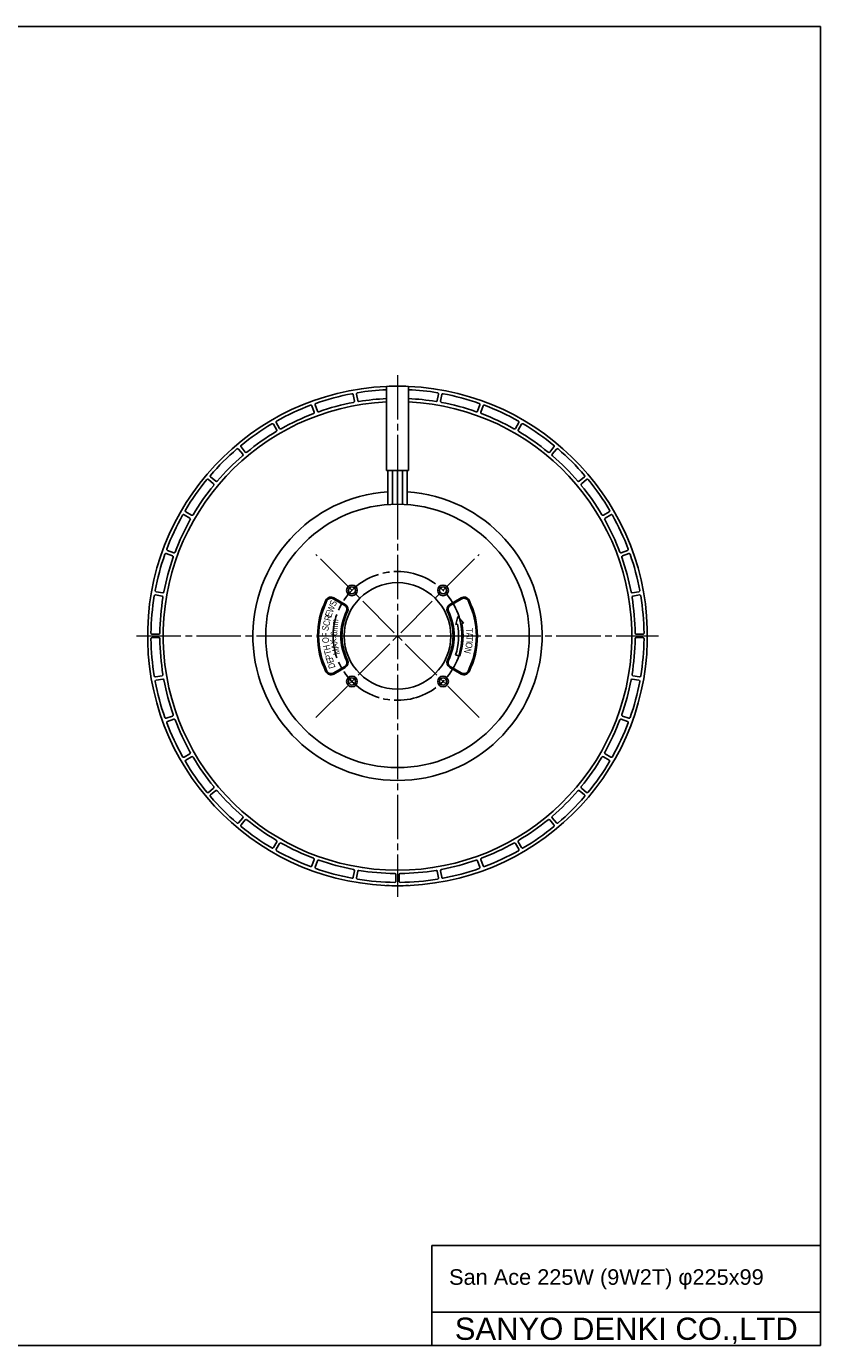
# Model space of a CAD drawing. Header units: millimetres. Extents: x 0 to 841, y 0 to 594.
# Tile 3 of 3: x 483 to 841, y 0 to 594. Entities that reach past the tile are written whole.
import ezdxf
from ezdxf.enums import TextEntityAlignment as Align

# ---------------------------------------------------------------- set-up
doc = ezdxf.new("R2010")
doc.units = ezdxf.units.MM
doc.linetypes.add('CENTER', pattern=[27, 20, -2, 3, -2])
doc.linetypes.add('HS', pattern=[0])
doc.styles.get("Standard").update_dxf_attribs({"font": 'arial.ttf'})

msp = doc.modelspace()

# ---------------------------------------------------------------- linework, layer by layer
at = {"color": 7, "linetype": 'HS'}
for p, q in [((0, 594), (841, 594)), ((841, 0), (841, 594)), ((666, 45), (841, 45)), ((666, 0), (666, 45)), ((666, 15), (841, 15)), ((0, 0), (841, 0))]:
    msp.add_line(p, q, dxfattribs=at)
at = {"color": 7, "linetype": 'CENTER', "lineweight": 0}
for p, q in [((650.5, 437), (650.5, 202)), ((533, 319.5), (768, 319.5))]:
    msp.add_line(p, q, dxfattribs=at)
at = {"color": 7}
for p, q in [((631.1, 425.23), (630.57, 428.18)), ((632.05, 428.44), (632.57, 425.49)), ((645.54, 393.94), (645.54, 431.89)), ((655.46, 393.94), (655.46, 431.89)), ((668.43, 425.49), (668.95, 428.44)), ((670.43, 428.18), (669.9, 425.23)), ((613.03, 420.25), (612, 423.07)), ((613.41, 423.59), (614.44, 420.77)), ((686.56, 420.77), (687.59, 423.59)), ((689, 423.07), (687.97, 420.25)), ((596.1, 412.22), (594.6, 414.81)), ((595.9, 415.56), (597.4, 412.97)), ((703.6, 412.97), (705.1, 415.56)), ((706.4, 414.81), (704.9, 412.22)), ((580.05, 404.62), (581.98, 402.33)), ((719.02, 402.33), (720.95, 404.62)), ((580.83, 401.36), (578.9, 403.66)), ((722.1, 403.66), (720.17, 401.36)), ((655.46, 393.94), (645.54, 393.94)), ((646.1, 393.94), (646.1, 378.74)), ((648.3, 393.94), (648.3, 378.86)), ((650.5, 393.94), (650.5, 378.9)), ((652.7, 393.94), (652.7, 378.86)), ((654.9, 393.94), (654.9, 378.74)), ((567.67, 388.02), (565.38, 389.95)), ((566.34, 391.1), (568.64, 389.17)), ((732.36, 389.17), (734.66, 391.1)), ((735.62, 389.95), (733.33, 388.02)), ((555.19, 375.4), (557.78, 373.9)), ((743.22, 373.9), (745.81, 375.4)), ((557.03, 372.6), (554.44, 374.1)), ((746.56, 374.1), (743.97, 372.6)), ((549.23, 355.56), (546.41, 356.59)), ((546.93, 358), (549.75, 356.97)), ((751.25, 356.97), (754.07, 358)), ((754.59, 356.59), (751.77, 355.56)), ((541.82, 339.43), (544.77, 338.9)), ((756.23, 338.9), (759.18, 339.43)), ((544.51, 337.43), (541.56, 337.95)), ((626.75, 333.21), (621.54, 336.22)), ((621.79, 336.65), (627, 333.65)), ((674, 333.65), (679.21, 336.65)), ((679.46, 336.22), (674.25, 333.21)), ((759.44, 337.95), (756.49, 337.43)), ((677.61, 328.31), (676.81, 324.61)), ((677.61, 328.31), (680.15, 325.26)), ((676.81, 324.61), (677.49, 324.75)), ((679.46, 325.13), (680.15, 325.26)), ((540.01, 320.25), (543.01, 320.25)), ((543.01, 318.75), (540.01, 318.75)), ((757.99, 320.25), (760.99, 320.25)), ((760.99, 318.75), (757.99, 318.75)), ((676.65, 311), (678.56, 310.38)), ((621.54, 302.78), (626.75, 305.79)), ((627, 305.35), (621.79, 302.35)), ((679.21, 302.35), (674, 305.35)), ((674.25, 305.79), (679.46, 302.78)), ((541.56, 301.05), (544.51, 301.57)), ((544.77, 300.1), (541.82, 299.57)), ((759.18, 299.57), (756.23, 300.1)), ((756.49, 301.57), (759.44, 301.05)), ((546.41, 282.41), (549.23, 283.44)), ((549.75, 282.03), (546.93, 281)), ((754.07, 281), (751.25, 282.03)), ((751.77, 283.44), (754.59, 282.41)), ((554.44, 264.9), (557.03, 266.4)), ((557.78, 265.1), (555.19, 263.6)), ((745.81, 263.6), (743.22, 265.1)), ((743.97, 266.4), (746.56, 264.9)), ((565.38, 249.05), (567.67, 250.98)), ((568.64, 249.83), (566.34, 247.9)), ((734.66, 247.9), (732.36, 249.83)), ((733.33, 250.98), (735.62, 249.05)), ((578.9, 235.34), (580.83, 237.64)), ((720.17, 237.64), (722.1, 235.34)), ((581.98, 236.67), (580.05, 234.38)), ((720.95, 234.38), (719.02, 236.67)), ((594.6, 224.19), (596.1, 226.78)), ((597.4, 226.03), (595.9, 223.44)), ((705.1, 223.44), (703.6, 226.03)), ((704.9, 226.78), (706.4, 224.19)), ((612, 215.93), (613.03, 218.75)), ((614.44, 218.23), (613.41, 215.41)), ((687.59, 215.41), (686.56, 218.23)), ((687.97, 218.75), (689, 215.93)), ((630.57, 210.82), (631.1, 213.77)), ((632.57, 213.51), (632.05, 210.56)), ((649.75, 209.01), (649.75, 212.01)), ((651.25, 212.01), (651.25, 209.01)), ((668.95, 210.56), (668.43, 213.51)), ((669.9, 213.77), (670.43, 210.82))]:
    msp.add_line(p, q, dxfattribs=at)
at = {"color": 7, "linetype": 'CENTER'}
for p, q in [((613.77, 282.77), (687.23, 356.23)), ((687.23, 282.77), (613.77, 356.23))]:
    msp.add_line(p, q, dxfattribs=at)
at = {"color": 7}
for centre, radius in [((650.5, 319.5), 59.3), ((629.99, 340.01), 2.4), ((671.01, 340.01), 2.4), ((629.99, 298.99), 2.4), ((671.01, 298.99), 2.4)]:
    msp.add_circle(centre, radius, dxfattribs=at)
at = {"color": 7, "ltscale": 0.708697}
for centre, radius in [((650.5, 319.5), 59.3), ((629.99, 340.01), 1.6), ((671.01, 340.01), 1.6), ((629.99, 298.99), 1.6), ((671.01, 298.99), 1.6)]:
    msp.add_circle(centre, radius, dxfattribs=at)
at = {"color": 7, "linetype": 'CENTER'}
msp.add_circle((650.5, 319.5), 29, dxfattribs=at)
at = {"color": 7, "ltscale": 0.699778}
msp.add_circle((650.5, 319.5), 24, dxfattribs=at)
at = {"color": 7}
for centre, radius, start, end in [((650.5, 319.5), 112.5, 92.52693, 87.47307), ((650.5, 319.5), 111, 100.64816, 109.35184), ((630.08, 428.1), 0.5, 10, 100.64816), ((632.54, 428.53), 0.5, 99.35184, 190), ((650.5, 319.5), 111, 92.5611, 99.35184), ((650.5, 319.5), 111, 80.64816, 87.4389), ((668.46, 428.53), 0.5, 350, 80.64816), ((670.92, 428.1), 0.5, 79.35184, 170), ((650.5, 319.5), 111, 70.64816, 79.35184), ((650.5, 319.5), 105.5, 92.69471, 87.30529), ((650.5, 319.5), 111, 110.64816, 119.35184), ((611.53, 422.9), 0.5, 20, 110.64816), ((613.88, 423.76), 0.5, 109.35184, 200), ((650.5, 319.5), 107, 100.66625, 109.33375), ((630.6, 425.14), 0.5, 280.66625, 10), ((633.07, 425.58), 0.5, 190, 279.33375), ((650.5, 319.5), 107, 92.65691, 99.33375), ((650.5, 319.5), 107, 80.66625, 87.34309), ((667.93, 425.58), 0.5, 260.66625, 350), ((670.4, 425.14), 0.5, 170, 259.33375), ((650.5, 319.5), 107, 70.66625, 79.33375), ((687.12, 423.76), 0.5, 340, 70.64816), ((689.47, 422.9), 0.5, 69.35184, 160), ((650.5, 319.5), 111, 60.64816, 69.35184), ((596.34, 415.81), 0.5, 119.35184, 210), ((650.5, 319.5), 107, 110.66625, 119.33375), ((612.56, 420.08), 0.5, 290.66625, 20), ((614.91, 420.94), 0.5, 200, 289.33375), ((686.09, 420.94), 0.5, 250.66625, 340), ((688.44, 420.08), 0.5, 160, 249.33375), ((650.5, 319.5), 107, 60.66625, 69.33375), ((704.66, 415.81), 0.5, 330, 60.64816), ((650.5, 319.5), 111, 120.64816, 129.35184), ((650.5, 319.5), 107, 120.66625, 129.33375), ((594.17, 414.56), 0.5, 30, 120.64816), ((595.67, 411.97), 0.5, 300.66625, 30), ((597.84, 413.22), 0.5, 210, 299.33375), ((703.16, 413.22), 0.5, 240.66625, 330), ((705.33, 411.97), 0.5, 150, 239.33375), ((650.5, 319.5), 107, 50.66625, 59.33375), ((706.83, 414.56), 0.5, 59.35184, 150), ((650.5, 319.5), 111, 50.64816, 59.35184), ((580.43, 404.95), 0.5, 129.35184, 220), ((720.57, 404.95), 0.5, 320, 50.64816), ((650.5, 319.5), 111, 130.64816, 139.35184), ((650.5, 319.5), 107, 130.66625, 139.33375), ((578.52, 403.34), 0.5, 40, 130.64816), ((580.45, 401.04), 0.5, 310.66625, 40), ((582.36, 402.65), 0.5, 220, 309.33375), ((718.64, 402.65), 0.5, 230.66625, 320), ((720.55, 401.04), 0.5, 140, 229.33375), ((650.5, 319.5), 107, 40.66625, 49.33375), ((722.48, 403.34), 0.5, 49.35184, 140), ((650.5, 319.5), 111, 40.64816, 49.35184), ((650.5, 319.5), 111, 140.64816, 149.35184), ((650.5, 319.5), 107, 140.66625, 149.33375), ((565.05, 389.57), 0.5, 50, 140.64816), ((566.66, 391.48), 0.5, 139.35184, 230), ((567.35, 387.64), 0.5, 320.66625, 50), ((568.96, 389.55), 0.5, 230, 319.33375), ((732.04, 389.55), 0.5, 220.66625, 310), ((733.65, 387.64), 0.5, 130, 219.33375), ((650.5, 319.5), 107, 30.66625, 39.33375), ((734.34, 391.48), 0.5, 310, 40.64816), ((735.95, 389.57), 0.5, 39.35184, 130), ((650.5, 319.5), 111, 30.64816, 39.35184), ((650.5, 319.5), 65.1, 93.87548, 86.12452), ((555.44, 375.83), 0.5, 149.35184, 240), ((745.56, 375.83), 0.5, 300, 30.64816), ((650.5, 319.5), 111, 150.64816, 159.35184), ((650.5, 319.5), 107, 150.66625, 159.33375), ((554.19, 373.66), 0.5, 60, 150.64816), ((556.78, 372.16), 0.5, 330.66625, 60), ((558.03, 374.33), 0.5, 240, 329.33375), ((742.97, 374.33), 0.5, 210.66625, 300), ((744.22, 372.16), 0.5, 120, 209.33375), ((650.5, 319.5), 107, 20.66625, 29.33375), ((746.81, 373.66), 0.5, 29.35184, 120), ((650.5, 319.5), 111, 20.64816, 29.35184), ((546.24, 356.12), 0.5, 70, 160.64816), ((547.1, 358.47), 0.5, 159.35184, 250), ((549.92, 357.44), 0.5, 250, 339.33375), ((751.08, 357.44), 0.5, 200.66625, 290), ((753.9, 358.47), 0.5, 290, 20.64816), ((754.76, 356.12), 0.5, 19.35184, 110), ((650.5, 319.5), 111, 160.64816, 169.35184), ((650.5, 319.5), 107, 160.66625, 169.33375), ((549.06, 355.09), 0.5, 340.66625, 70), ((751.94, 355.09), 0.5, 110, 199.33375), ((650.5, 319.5), 107, 10.66625, 19.33375), ((650.5, 319.5), 111, 10.64816, 19.35184), ((541.9, 339.92), 0.5, 169.35184, 260), ((544.86, 339.4), 0.5, 260, 349.33375), ((756.14, 339.4), 0.5, 190.66625, 280), ((759.1, 339.92), 0.5, 280, 10.64816), ((650.5, 319.5), 111, 170.64816, 179.35184), ((541.47, 337.46), 0.5, 80, 170.64816), ((650.5, 319.5), 107, 170.66625, 179.33375), ((544.42, 336.93), 0.5, 350.66625, 80), ((650.5, 319.5), 36, 153.42268, 206.57732), ((650.5, 319.5), 35.5, 153.42268, 206.57732), ((620.54, 334.49), 2.5, 60, 153.42268), ((620.54, 334.49), 2, 60, 153.42268), ((625.75, 331.48), 2, 334.17065, 60), ((625.75, 331.48), 2.5, 334.17065, 60), ((675.25, 331.48), 2.5, 120, 205.82935), ((675.25, 331.48), 2, 120, 205.82935), ((680.46, 334.49), 2.5, 26.57732, 120), ((680.46, 334.49), 2, 26.57732, 120), ((650.5, 319.5), 35.5, 333.42268, 26.57732), ((650.5, 319.5), 36, 333.42268, 26.57732), ((756.58, 336.93), 0.5, 100, 189.33375), ((650.5, 319.5), 107, 0.66625, 9.33375), ((759.53, 337.46), 0.5, 9.35184, 100), ((650.5, 319.5), 111, 0.64816, 9.35184), ((650.5, 319.5), 25.5, 154.17065, 205.82935), ((650.5, 319.5), 25, 154.17065, 205.82935), ((650.5, 319.5), 25, 334.17065, 25.82935), ((650.5, 319.5), 25.5, 334.17065, 25.82935), ((650.5, 319.5), 27.5, 342, 11), ((650.5, 319.5), 29.5, 342, 11), ((540.01, 320.75), 0.5, 179.35184, 270), ((540.01, 318.25), 0.5, 90, 180.64816), ((650.5, 319.5), 111, 180.64816, 189.35184), ((543.01, 320.75), 0.5, 270, 359.33375), ((543.01, 318.25), 0.5, 0.66625, 90), ((650.5, 319.5), 107, 180.66625, 189.33375), ((650.5, 319.5), 107, 350.66625, 359.33375), ((757.99, 320.75), 0.5, 180.66625, 270), ((757.99, 318.25), 0.5, 90, 179.33375), ((650.5, 319.5), 111, 350.64816, 359.35184), ((760.99, 320.75), 0.5, 270, 0.64816), ((760.99, 318.25), 0.5, 359.35184, 90), ((620.54, 304.51), 2.5, 206.57732, 300), ((620.54, 304.51), 2, 206.57732, 300), ((625.75, 307.52), 2, 300, 25.82935), ((625.75, 307.52), 2.5, 300, 25.82935), ((675.25, 307.52), 2.5, 154.17065, 240), ((675.25, 307.52), 2, 154.17065, 240), ((680.46, 304.51), 2.5, 240, 333.42268), ((680.46, 304.51), 2, 240, 333.42268), ((541.47, 301.54), 0.5, 189.35184, 280), ((541.9, 299.08), 0.5, 100, 190.64816), ((650.5, 319.5), 111, 190.64816, 199.35184), ((544.42, 302.07), 0.5, 280, 9.33375), ((544.86, 299.6), 0.5, 10.66625, 100), ((650.5, 319.5), 107, 190.66625, 199.33375), ((650.5, 319.5), 107, 340.66625, 349.33375), ((650.5, 319.5), 111, 340.64816, 349.35184), ((756.14, 299.6), 0.5, 80, 169.33375), ((756.58, 302.07), 0.5, 170.66625, 260), ((759.1, 299.08), 0.5, 349.35184, 80), ((759.53, 301.54), 0.5, 260, 350.64816), ((546.24, 282.88), 0.5, 199.35184, 290), ((547.1, 280.53), 0.5, 110, 200.64816), ((650.5, 319.5), 111, 200.64816, 209.35184), ((549.06, 283.91), 0.5, 290, 19.33375), ((549.92, 281.56), 0.5, 20.66625, 110), ((650.5, 319.5), 107, 200.66625, 209.33375), ((650.5, 319.5), 107, 330.66625, 339.33375), ((650.5, 319.5), 111, 330.64816, 339.35184), ((751.08, 281.56), 0.5, 70, 159.33375), ((751.94, 283.91), 0.5, 160.66625, 250), ((753.9, 280.53), 0.5, 339.35184, 70), ((754.76, 282.88), 0.5, 250, 340.64816), ((554.19, 265.34), 0.5, 209.35184, 300), ((555.44, 263.17), 0.5, 120, 210.64816), ((650.5, 319.5), 111, 210.64816, 219.35184), ((556.78, 266.84), 0.5, 300, 29.33375), ((558.03, 264.67), 0.5, 30.66625, 120), ((650.5, 319.5), 107, 210.66625, 219.33375), ((650.5, 319.5), 107, 320.66625, 329.33375), ((650.5, 319.5), 111, 320.64816, 329.35184), ((742.97, 264.67), 0.5, 60, 149.33375), ((744.22, 266.84), 0.5, 150.66625, 240), ((745.56, 263.17), 0.5, 329.35184, 60), ((746.81, 265.34), 0.5, 240, 330.64816), ((567.35, 251.36), 0.5, 310, 39.33375), ((568.96, 249.45), 0.5, 40.66625, 130), ((650.5, 319.5), 107, 220.66625, 229.33375), ((650.5, 319.5), 107, 310.66625, 319.33375), ((732.04, 249.45), 0.5, 50, 139.33375), ((733.65, 251.36), 0.5, 140.66625, 230), ((565.05, 249.43), 0.5, 219.35184, 310), ((566.66, 247.52), 0.5, 130, 220.64816), ((650.5, 319.5), 111, 220.64816, 229.35184), ((650.5, 319.5), 111, 310.64816, 319.35184), ((734.34, 247.52), 0.5, 319.35184, 50), ((735.95, 249.43), 0.5, 230, 320.64816), ((580.45, 237.96), 0.5, 320, 49.33375), ((720.55, 237.96), 0.5, 130.66625, 220), ((578.52, 235.66), 0.5, 229.35184, 320), ((580.43, 234.05), 0.5, 140, 230.64816), ((650.5, 319.5), 111, 230.64816, 239.35184), ((582.36, 236.35), 0.5, 50.66625, 140), ((650.5, 319.5), 107, 230.66625, 239.33375), ((650.5, 319.5), 107, 300.66625, 309.33375), ((650.5, 319.5), 111, 300.64816, 309.35184), ((718.64, 236.35), 0.5, 40, 129.33375), ((720.57, 234.05), 0.5, 309.35184, 40), ((722.48, 235.66), 0.5, 220, 310.64816), ((595.67, 227.03), 0.5, 330, 59.33375), ((597.84, 225.78), 0.5, 60.66625, 150), ((650.5, 319.5), 107, 240.66625, 249.33375), ((650.5, 319.5), 107, 290.66625, 299.33375), ((703.16, 225.78), 0.5, 30, 119.33375), ((705.33, 227.03), 0.5, 120.66625, 210), ((594.17, 224.44), 0.5, 239.35184, 330), ((596.34, 223.19), 0.5, 150, 240.64816), ((650.5, 319.5), 111, 240.64816, 249.35184), ((650.5, 319.5), 111, 290.64816, 299.35184), ((704.66, 223.19), 0.5, 299.35184, 30), ((706.83, 224.44), 0.5, 210, 300.64816), ((611.53, 216.1), 0.5, 249.35184, 340), ((612.56, 218.92), 0.5, 340, 69.33375), ((613.88, 215.24), 0.5, 160, 250.64816), ((650.5, 319.5), 111, 250.64816, 259.35184), ((614.91, 218.06), 0.5, 70.66625, 160), ((650.5, 319.5), 107, 250.66625, 259.33375), ((630.6, 213.86), 0.5, 350, 79.33375), ((633.07, 213.42), 0.5, 80.66625, 170), ((650.5, 319.5), 107, 260.66625, 269.33375), ((650.5, 319.5), 107, 270.66625, 279.33375), ((667.93, 213.42), 0.5, 10, 99.33375), ((670.4, 213.86), 0.5, 100.66625, 190), ((650.5, 319.5), 107, 280.66625, 289.33375), ((650.5, 319.5), 111, 280.64816, 289.35184), ((686.09, 218.06), 0.5, 20, 109.33375), ((687.12, 215.24), 0.5, 289.35184, 20), ((688.44, 218.92), 0.5, 110.66625, 200), ((689.47, 216.1), 0.5, 200, 290.64816), ((630.08, 210.9), 0.5, 259.35184, 350), ((632.54, 210.47), 0.5, 170, 260.64816), ((650.5, 319.5), 111, 260.64816, 269.35184), ((649.25, 209.01), 0.5, 269.35184, 0), ((649.25, 212.01), 0.5, 0, 89.33375), ((651.75, 212.01), 0.5, 90.66625, 180), ((651.75, 209.01), 0.5, 180, 270.64816), ((650.5, 319.5), 111, 270.64816, 279.35184), ((668.46, 210.47), 0.5, 279.35184, 10), ((670.92, 210.9), 0.5, 190, 280.64816)]:
    msp.add_arc(centre, radius, start, end, dxfattribs=at)
for start, end in [(87.47307, 92.52693), (267.47307, 272.52693)]:
    msp.add_arc((650.5, 319.5), 112.5, start, end)

# ---------------------------------------------------------------- texts
at = {"color": 7, "width": 0.7}
for s, rotation, p in [('EWS', 68.33761, (620.53, 327.67)), ('SCR', 76.45265, (619.25, 321.54)), ('6mm', 85.14512, (623.32, 319.49)), ('TA', 272.36502, (681.34, 323.01)), ('OF', 90, (619.62, 316.28)), ('MAX.', 104.26863, (624.68, 311.4)), ('ON', 256.26085, (681.58, 316.91)), ('TI', 267.50657, (681.53, 319.32)), ('PTH', 103.2468, (621.33, 309.21)), ('DE', 106.4167, (622.61, 305.33))]:
    msp.add_text(s, height=3, rotation=rotation, dxfattribs=at).set_placement(p)
at = {"color": 7}
msp.add_text(' San Ace 225W (9W2T) φ225x99', height=7, dxfattribs=at).set_placement((671, 27.29))
at = {"color": 7, "linetype": 'Continuous'}
msp.add_text('SANYO DENKI CO.,LTD', height=10, dxfattribs=at).set_placement((753.5, 7.5), align=Align.MIDDLE_CENTER)

doc.saveas('drawing.dxf')
